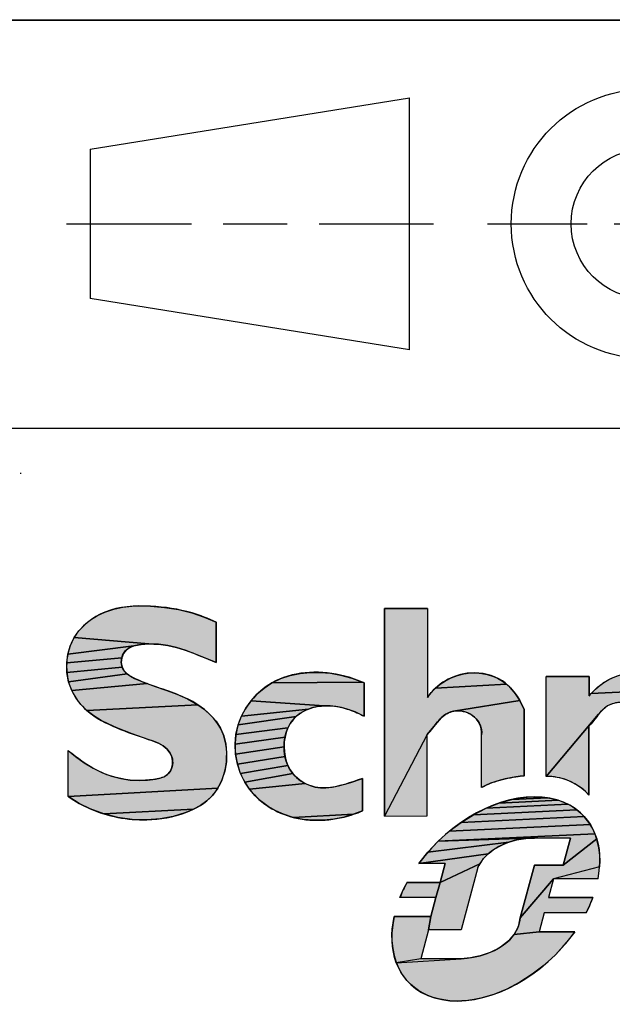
# Model space of a CAD drawing. Header units: millimetres. Extents: x 0 to 420, y 0 to 297.
# Tile 4 of 8: x 223 to 242, y 19 to 50. Entities that reach past the tile are written whole.
import ezdxf

# ---------------------------------------------------------------- set-up
doc = ezdxf.new("R2010")
doc.units = ezdxf.units.MM
doc.header["$LTSCALE"] = 23.1
doc.layers.get('0').update_dxf_attribs({"linetype": 'CONTINUOUS'})
doc.styles.add('TEXTSTYLE_5', font='txt')
doc.styles.add('TEXTSTYLE_6', font='txt')
doc.styles.add('TEXTSTYLE_7', font='txt', dxfattribs={"width": 0.8})
doc.styles.add('TEXTSTYLE_8', font='txt')

# ---------------------------------------------------------------- blocks, each defined once
blk = doc.blocks.new('3RD_ANG_PIM_BL0', base_point=(235.474, 42.558))
at = {"color": 7, "linetype": 'Continuous'}
for p, q in [((242.908, 45.876), (242.908, 49.051)), ((225.223, 46.384), (235.383, 48.01)), ((235.383, 39.996), (235.383, 48.01)), ((225.223, 46.384), (225.223, 41.622)), ((242.908, 42.987), (242.908, 45.019)), ((224.461, 44.003), (228.439, 44.003)), ((229.455, 44.003), (231.487, 44.003)), ((232.503, 44.003), (236.145, 44.003)), ((237.86, 44.003), (241.035, 44.003)), ((241.892, 44.003), (243.924, 44.003)), ((244.781, 44.003), (247.956, 44.003)), ((242.908, 38.955), (242.908, 42.13)), ((235.383, 39.996), (225.223, 41.622)), ((222.991, 36.065), (223.017, 36.065)), ((222.991, 36.065), (223.017, 36.065))]:
    blk.add_line(p, q, dxfattribs=at)
for radius in [4.286, 2.381]:
    blk.add_circle((242.908, 44.003), radius, dxfattribs=at)
blk = doc.blocks.new('*T9')
at = {"color": 7, "linetype": 'Continuous'}
for p, q in [((0, 0), (0, 45.49)), ((0, 45.49), (188, 45.49)), ((30, 32.5), (30, 45.49)), ((50, 8.5), (50, 45.49)), ((153.5, 32.5), (153.5, 45.49)), ((188, 0), (188, 45.49)), ((0, 32.5), (188, 32.5)), ((50, 19.5), (188, 19.5)), ((153.5, 8.5), (153.5, 19.5)), ((170.75, 8.5), (170.75, 19.5)), ((0, 8.5), (188, 8.5)), ((85, 0), (85, 8.5)), ((0, 0), (188, 0))]:
    blk.add_line(p, q, dxfattribs=at)
at = {"color": 7, "linetype": 'Continuous', "line_spacing_factor": 0.9}
for s, insert, char_height, width, attachment_point, style in [('\\Q10.0; Scale:', (30.062, 44.457), 2.3, 15.732, 1, 'TEXTSTYLE_8'), ('\\Q10.0; Technical Specification:', (50.062, 44.457), 2.3, 59.6896, 1, 'TEXTSTYLE_5'), ('\\Q10.0; Units of measure:', (153.562, 44.457), 2.3, 45.54, 1, 'TEXTSTYLE_5'), ('  Refer to International Tolerance Grade 15.', (50.062, 40.245), 2.5, 118.68, 1, 'TEXTSTYLE_5'), ('mm', (170.75, 40.245), 2.5, 9.04, 2, 'TEXTSTYLE_5'), ('\\Q10.0; Document Description:', (50.062, 30.382), 2.3, 57.9416, 1, 'TEXTSTYLE_5'), (' OVERALL DIMENSION PFXYP6ADBMA/HMIYP6ADBMA', (50.062, 24.25), 3, 188.6, 1, 'TEXTSTYLE_7'), ('\\Q10.0; Document Number:', (50.062, 17.882), 2.3, 49.036, 1, 'TEXTSTYLE_5'), ('\\Q10.0; Doc. Rev.', (153.562, 17.882), 2.3, 23.6808, 1, 'TEXTSTYLE_5'), ('\\Q10.0; Sheet: ', (170.812, 17.882), 2.3, 18.3448, 1, 'TEXTSTYLE_5'), ('BRU7165300', (101.75, 13.922), 4, 69.66667, 2, 'TEXTSTYLE_6'), ('00.6', (162.125, 13.922), 4, 24.16667, 2, 'TEXTSTYLE_6'), ('1/1', (179.375, 12.5), 2.5, 10.24, 2, 'TEXTSTYLE_5'), ('State: In Creation ', (187.938, 7.375), 2, 38.928, 3, 'TEXTSTYLE_5'), ('Published: 05-Sep-24 ', (187.938, 3.125), 2, 47.792, 3, 'TEXTSTYLE_5')]:
    blk.add_mtext(s, dxfattribs=dict(at, insert=insert, char_height=char_height, width=width, attachment_point=attachment_point, style=style))
at = {"color": 7, "linetype": 'Continuous', "insert": (30.062, 40.495), "char_height": 3, "width": 11.424, "attachment_point": 1, "line_spacing_factor": 0.9}
blk.add_mtext(' 1:1', dxfattribs=at)
blk = doc.blocks.new('SE_LOGO_BL1', base_point=(249.352, 18.844))
at = {"linetype": 'Continuous'}
for points in [[(226.548, 31.831), (226.845, 31.841), (227.141, 31.833), (227.588, 31.794), (228.028, 31.724), (228.459, 31.619), (228.85, 31.488), (229.231, 31.323), (229.231, 30.04), (228.725, 30.247), (228.238, 30.434), (227.967, 30.517), (227.687, 30.581), (227.394, 30.621), (227.082, 30.632), (224.711, 30.84), (224.857, 31.048), (225.034, 31.234), (225.234, 31.397), (225.454, 31.534), (225.687, 31.645), (225.967, 31.738), (226.255, 31.799)], [(238.595, 29.238), (238.706, 29.111), (238.806, 28.975), (238.893, 28.83), (236.786, 28.491), (236.701, 28.47), (236.619, 28.438), (236.542, 28.398), (236.463, 28.343), (236.39, 28.28), (236.322, 28.209), (236.258, 28.134), (235.945, 27.754), (234.586, 25.153), (234.586, 31.761), (235.954, 31.761), (235.954, 28.928), (236.074, 29.086), (236.211, 29.229), (238.473, 29.353)], [(226.763, 30.605), (226.612, 30.57), (224.508, 30.311), (224.588, 30.584), (224.711, 30.84), (227.082, 30.632), (226.922, 30.625)], [(226.276, 30.327), (226.224, 30.19), (224.471, 30.027), (224.508, 30.311), (226.612, 30.57), (226.476, 30.515), (226.362, 30.435)], [(226.21, 30.039), (226.238, 29.894), (224.478, 29.725), (224.471, 30.027), (226.224, 30.19)], [(226.3, 29.779), (226.393, 29.683), (224.532, 29.428), (224.478, 29.725), (226.238, 29.894)], [(226.762, 29.476), (227.028, 29.37), (224.634, 29.146), (224.532, 29.428), (226.393, 29.683), (226.506, 29.603), (226.632, 29.535)], [(232.544, 29.728), (232.867, 29.699), (233.185, 29.642), (233.546, 29.544), (233.887, 29.415), (230.999, 29.39), (231.284, 29.529), (231.585, 29.63), (231.899, 29.696), (232.22, 29.728)], [(237.503, 29.71), (237.68, 29.695), (237.856, 29.661), (238.025, 29.61), (238.188, 29.541), (238.34, 29.453), (238.473, 29.353), (236.211, 29.229), (236.362, 29.354), (236.526, 29.463), (236.713, 29.558), (236.91, 29.632), (237.114, 29.682), (237.325, 29.708)], [(243.927, 29.055), (244.016, 28.92), (242.017, 28.764), (241.93, 28.752), (241.845, 28.73), (241.763, 28.699), (241.686, 28.659), (241.607, 28.604), (241.534, 28.54), (241.466, 28.47), (241.402, 28.395), (239.735, 26.419), (239.735, 29.595), (241.104, 29.595), (241.104, 28.978), (241.165, 29.052), (243.823, 29.179)], [(242.346, 29.703), (242.537, 29.719), (242.724, 29.713), (242.911, 29.685), (243.093, 29.638), (243.27, 29.57), (243.439, 29.484), (243.577, 29.395), (243.705, 29.293), (243.823, 29.179), (241.165, 29.052), (241.304, 29.196), (241.458, 29.327), (241.626, 29.441), (241.796, 29.534), (241.973, 29.609), (242.157, 29.666)], [(227.632, 29.159), (227.978, 29.032), (228.317, 28.882), (228.641, 28.7), (225.113, 28.512), (224.925, 28.701), (224.763, 28.913), (224.634, 29.146), (227.028, 29.37), (227.287, 29.278)], [(233.941, 29.391), (233.941, 28.33), (233.887, 28.36), (233.651, 28.471), (233.4, 28.562), (233.221, 28.61), (233.039, 28.644), (232.855, 28.662), (232.671, 28.663), (230.343, 28.827), (230.539, 29.042), (230.759, 29.23), (230.999, 29.39), (233.887, 29.415)], [(236.961, 28.505), (236.873, 28.503), (236.786, 28.491), (238.893, 28.83), (238.967, 28.687), (239.031, 28.541), (239.037, 28.525), (239.036, 26.438), (238.903, 26.422), (238.771, 26.404), (238.601, 26.375), (238.431, 26.34), (238.264, 26.297), (238.099, 26.247), (237.961, 26.197), (237.825, 26.14), (237.692, 26.075), (237.678, 26.068), (237.678, 27.744), (237.679, 27.837), (237.668, 27.927), (237.645, 28.013), (237.61, 28.093), (237.566, 28.169), (237.513, 28.238), (237.453, 28.3), (237.382, 28.357), (237.306, 28.406), (237.225, 28.445), (237.139, 28.476), (237.051, 28.496)], [(228.855, 28.546), (229.052, 28.37), (229.224, 28.173), (229.363, 27.955), (229.47, 27.705), (229.536, 27.438), (229.563, 27.162), (229.553, 26.882), (229.504, 26.588), (229.414, 26.305), (229.284, 26.043), (224.514, 25.778), (224.514, 27.237), (224.754, 27.049), (225.025, 26.853), (225.31, 26.676), (225.609, 26.527), (225.897, 26.421), (226.194, 26.346), (226.496, 26.301), (226.799, 26.287), (227.046, 26.298), (227.295, 26.33), (227.435, 26.358), (227.567, 26.403), (227.681, 26.475), (227.756, 26.564), (227.81, 26.671), (227.839, 26.79), (227.843, 26.912), (227.814, 27.048), (227.755, 27.172), (227.672, 27.28), (227.542, 27.389), (227.393, 27.472), (227.231, 27.539), (227.064, 27.596), (226.557, 27.773), (226.063, 27.964), (225.811, 28.075), (225.565, 28.2), (225.331, 28.344), (225.113, 28.512), (228.641, 28.7)], [(231.897, 28.418), (231.779, 28.326), (229.931, 28.063), (230.035, 28.334), (232.164, 28.558), (232.026, 28.495)], [(232.307, 28.606), (232.164, 28.558), (230.035, 28.334), (230.174, 28.59), (230.343, 28.827), (232.671, 28.663), (232.487, 28.645)], [(231.586, 28.098), (231.514, 27.963), (229.86, 27.755), (229.931, 28.063), (231.779, 28.326), (231.675, 28.221)], [(241.153, 28.082), (241.086, 28.012), (241.086, 25.815), (240.981, 25.939), (240.873, 26.029), (240.761, 26.11), (240.646, 26.181), (240.526, 26.243), (240.403, 26.296), (240.277, 26.339), (240.147, 26.373), (240.014, 26.397), (239.876, 26.413), (239.735, 26.419), (241.402, 28.395), (241.34, 28.317), (241.278, 28.237), (241.216, 28.158)], [(231.459, 27.819), (231.42, 27.668), (229.832, 27.439), (229.86, 27.755), (231.514, 27.963)], [(236.032, 27.848), (235.945, 27.754), (236.258, 28.134), (236.196, 28.056), (236.115, 27.951)], [(231.398, 27.512), (231.391, 27.355), (229.846, 27.122), (229.832, 27.439), (231.42, 27.668)], [(231.399, 27.201), (231.421, 27.05), (229.903, 26.811), (229.846, 27.122), (231.391, 27.355)], [(231.46, 26.903), (231.513, 26.762), (230.001, 26.511), (229.903, 26.811), (231.421, 27.05)], [(231.583, 26.63), (231.669, 26.508), (230.139, 26.23), (230.001, 26.511), (231.513, 26.762)], [(231.917, 26.279), (232.064, 26.191), (230.291, 26.006), (230.139, 26.23), (231.669, 26.508), (231.784, 26.385)], [(232.718, 26.053), (232.919, 26.073), (233.12, 26.112), (233.319, 26.165), (233.514, 26.226), (233.887, 26.351), (233.887, 25.32), (233.599, 25.21), (231.682, 25.113), (231.372, 25.212), (231.124, 25.323), (230.889, 25.459), (230.669, 25.619), (230.469, 25.802), (230.291, 26.006), (232.064, 26.191), (232.22, 26.124), (232.383, 26.078), (232.55, 26.055)], [(229.112, 25.81), (228.931, 25.638), (228.726, 25.493), (228.503, 25.371), (225.652, 25.224), (225.219, 25.384), (224.866, 25.557), (224.534, 25.764), (224.514, 25.778), (229.284, 26.043)], [(239.958, 25.703), (240.125, 25.657), (238.228, 25.567), (238.635, 25.682), (239.784, 25.737)], [(239.419, 25.768), (239.604, 25.759), (239.784, 25.737), (238.635, 25.682), (239.033, 25.75), (239.228, 25.765)], [(240.577, 25.447), (240.71, 25.355), (237.417, 25.199), (237.82, 25.405), (240.435, 25.529)], [(240.284, 25.598), (240.435, 25.529), (237.82, 25.405), (238.228, 25.567), (240.125, 25.657)], [(228.268, 25.27), (227.861, 25.143), (227.444, 25.065), (227.021, 25.034), (226.559, 25.049), (226.101, 25.112), (225.652, 25.224), (228.503, 25.371)], [(233.299, 25.124), (232.979, 25.06), (232.654, 25.025), (232.327, 25.021), (232.002, 25.05), (231.682, 25.113), (233.599, 25.21)], [(241.048, 25.014), (241.139, 24.881), (236.649, 24.669), (237.024, 24.952), (240.946, 25.138)], [(240.833, 25.252), (240.946, 25.138), (237.024, 24.952), (237.417, 25.199), (240.71, 25.355)], [(241.218, 24.739), (241.286, 24.588), (236.296, 24.352), (236.649, 24.669), (241.139, 24.881)], [(238.713, 24.374), (238.548, 24.323), (235.971, 24.008), (236.296, 24.352), (239.206, 24.452), (239.044, 24.438), (238.879, 24.412)], [(239.362, 24.453), (239.206, 24.452), (236.296, 24.352), (241.286, 24.588), (241.342, 24.43), (240.278, 23.587), (240.51, 24.453)], [(237.993, 24.035), (237.886, 23.948), (235.679, 23.641), (235.971, 24.008), (238.548, 24.323), (238.387, 24.26), (238.231, 24.185), (238.109, 24.114)], [(241.441, 23.73), (241.435, 23.541), (239.963, 23.154), (238.909, 21.913), (239.357, 23.587), (240.278, 23.587), (241.342, 24.43), (241.385, 24.264), (241.417, 24.092), (241.435, 23.913)], [(237.7, 23.749), (237.624, 23.638), (236.355, 23.045), (236.515, 23.641), (235.679, 23.641), (237.886, 23.948), (237.788, 23.853)], [(237.561, 23.519), (237.027, 21.529), (235.986, 21.529), (236.065, 21.962), (236.225, 22.558), (236.355, 23.045), (237.624, 23.638), (237.591, 23.58)], [(235.253, 22.948), (235.304, 23.045), (236.355, 23.045), (236.225, 22.558), (235.078, 22.558), (235.118, 22.656), (235.16, 22.754), (235.205, 22.851)], [(241.05, 22.168), (241.002, 22.071), (239.673, 22.071), (239.513, 21.475), (238.709, 21.386), (238.768, 21.48), (238.818, 21.58), (238.858, 21.687), (238.889, 21.8), (238.909, 21.913), (239.963, 23.154), (239.803, 22.558), (241.216, 22.558), (241.179, 22.46), (241.138, 22.363), (241.096, 22.265)], [(234.859, 21.762), (234.896, 21.962), (236.065, 21.962), (235.986, 21.529), (235.739, 20.609), (234.963, 20.487), (234.91, 20.65), (234.869, 20.821), (234.841, 20.999), (234.826, 21.183), (234.824, 21.371), (234.835, 21.565)], [(240.642, 21.475), (240.351, 21.097), (240.025, 20.742), (239.67, 20.414), (239.29, 20.12), (238.892, 19.864), (238.481, 19.65), (238.066, 19.481), (237.651, 19.36), (237.446, 19.318), (237.244, 19.289), (237.045, 19.273), (236.851, 19.269), (236.661, 19.279), (236.478, 19.301), (236.301, 19.336), (236.131, 19.383), (235.97, 19.443), (235.816, 19.516), (235.672, 19.6), (235.538, 19.695), (235.414, 19.802), (235.301, 19.919), (235.198, 20.047), (235.108, 20.185), (235.029, 20.332), (234.963, 20.487), (237.026, 20.609), (237.222, 20.628), (237.424, 20.66), (237.627, 20.707), (237.828, 20.769), (237.962, 20.821), (238.093, 20.88), (238.218, 20.947), (238.337, 21.022), (238.448, 21.105), (238.55, 21.197), (238.642, 21.297), (238.709, 21.386), (239.513, 21.475)]]:
    blk.add_hatch(color=7, dxfattribs=at).paths.add_polyline_path(points)
at = {"color": 7, "linetype": 'Continuous'}
for p, q in [((235.954, 31.761), (234.586, 31.761)), ((234.586, 31.761), (234.586, 25.153)), ((235.954, 31.761), (235.954, 28.928)), ((229.231, 30.04), (229.231, 31.323)), ((241.104, 29.595), (239.735, 29.595)), ((239.735, 26.419), (239.735, 29.595)), ((241.104, 28.978), (241.104, 29.595)), ((233.941, 28.33), (233.941, 29.391)), ((239.037, 26.428), (239.037, 28.525)), ((241.086, 25.815), (241.086, 28.012)), ((235.945, 25.157), (235.945, 27.754)), ((237.678, 26.068), (237.678, 27.744)), ((224.514, 25.778), (224.514, 27.237)), ((233.887, 25.32), (233.887, 26.351)), ((234.586, 25.153), (235.945, 25.157)), ((240.51, 24.453), (239.362, 24.453)), ((240.51, 24.453), (240.278, 23.587)), ((236.515, 23.641), (235.679, 23.641)), ((236.515, 23.641), (236.355, 23.045)), ((237.561, 23.519), (237.027, 21.529)), ((239.357, 23.587), (238.909, 21.913)), ((240.278, 23.587), (239.357, 23.587)), ((236.355, 23.045), (235.304, 23.045)), ((239.963, 23.154), (239.803, 22.558)), ((241.384, 23.154), (239.963, 23.154)), ((236.225, 22.558), (235.078, 22.558)), ((236.225, 22.558), (236.065, 21.962)), ((241.216, 22.558), (239.803, 22.558)), ((236.065, 21.962), (234.896, 21.962)), ((239.673, 22.071), (239.513, 21.475)), ((241.002, 22.071), (239.673, 22.071)), ((235.986, 21.529), (235.739, 20.609)), ((237.027, 21.529), (235.986, 21.529)), ((240.642, 21.475), (239.513, 21.475)), ((237.026, 20.609), (235.739, 20.609))]:
    blk.add_line(p, q, dxfattribs=at)
for points in [[(226.548, 31.831), (226.845, 31.841), (227.141, 31.833), (227.588, 31.794), (228.028, 31.724), (228.459, 31.619), (228.85, 31.488), (229.231, 31.323), (229.231, 30.04), (228.725, 30.247), (228.238, 30.434), (227.967, 30.517), (227.687, 30.581), (227.394, 30.621), (227.082, 30.632), (224.711, 30.84), (224.857, 31.048), (225.034, 31.234), (225.234, 31.397), (225.454, 31.534), (225.687, 31.645), (225.967, 31.738), (226.255, 31.799), (226.548, 31.831)], [(238.595, 29.238), (238.706, 29.111), (238.806, 28.975), (238.893, 28.83), (236.786, 28.491), (236.701, 28.47), (236.619, 28.438), (236.542, 28.398), (236.463, 28.343), (236.39, 28.28), (236.322, 28.209), (236.258, 28.134), (235.945, 27.754), (234.586, 25.153), (234.586, 31.761), (235.954, 31.761), (235.954, 28.928), (236.074, 29.086), (236.211, 29.229), (238.473, 29.353), (238.595, 29.238)], [(226.763, 30.605), (226.612, 30.57), (224.508, 30.311), (224.588, 30.584), (224.711, 30.84), (227.082, 30.632), (226.922, 30.625), (226.763, 30.605)], [(226.276, 30.327), (226.224, 30.19), (224.471, 30.027), (224.508, 30.311), (226.612, 30.57), (226.476, 30.515), (226.362, 30.435), (226.276, 30.327)], [(226.21, 30.039), (226.238, 29.894), (224.478, 29.725), (224.471, 30.027), (226.224, 30.19), (226.21, 30.039)], [(226.3, 29.779), (226.393, 29.683), (224.532, 29.428), (224.478, 29.725), (226.238, 29.894), (226.3, 29.779)], [(226.762, 29.476), (227.028, 29.37), (224.634, 29.146), (224.532, 29.428), (226.393, 29.683), (226.506, 29.603), (226.632, 29.535), (226.762, 29.476)], [(232.544, 29.728), (232.867, 29.699), (233.185, 29.642), (233.546, 29.544), (233.887, 29.415), (230.999, 29.39), (231.284, 29.529), (231.585, 29.63), (231.899, 29.696), (232.22, 29.728), (232.544, 29.728)], [(237.503, 29.71), (237.68, 29.695), (237.856, 29.661), (238.025, 29.61), (238.188, 29.541), (238.34, 29.453), (238.473, 29.353), (236.211, 29.229), (236.362, 29.354), (236.526, 29.463), (236.713, 29.558), (236.91, 29.632), (237.114, 29.682), (237.325, 29.708), (237.503, 29.71)], [(243.927, 29.055), (244.016, 28.92), (242.017, 28.764), (241.93, 28.752), (241.845, 28.73), (241.763, 28.699), (241.686, 28.659), (241.607, 28.604), (241.534, 28.54), (241.466, 28.47), (241.402, 28.395), (239.735, 26.419), (239.735, 29.595), (241.104, 29.595), (241.104, 28.978), (241.165, 29.052), (243.823, 29.179), (243.927, 29.055)], [(242.346, 29.703), (242.537, 29.719), (242.724, 29.713), (242.911, 29.685), (243.093, 29.638), (243.27, 29.57), (243.439, 29.484), (243.577, 29.395), (243.705, 29.293), (243.823, 29.179), (241.165, 29.052), (241.304, 29.196), (241.458, 29.327), (241.626, 29.441), (241.796, 29.534), (241.973, 29.609), (242.157, 29.666), (242.346, 29.703)], [(227.632, 29.159), (227.978, 29.032), (228.317, 28.882), (228.641, 28.7), (225.113, 28.512), (224.925, 28.701), (224.763, 28.913), (224.634, 29.146), (227.028, 29.37), (227.287, 29.278), (227.632, 29.159)], [(233.941, 29.391), (233.941, 28.33), (233.887, 28.36), (233.651, 28.471), (233.4, 28.562), (233.221, 28.61), (233.039, 28.644), (232.855, 28.662), (232.671, 28.663), (230.343, 28.827), (230.539, 29.042), (230.759, 29.23), (230.999, 29.39), (233.887, 29.415), (233.941, 29.391)], [(236.961, 28.505), (236.873, 28.503), (236.786, 28.491), (238.893, 28.83), (238.967, 28.687), (239.031, 28.541), (239.037, 28.525), (239.036, 26.438), (238.903, 26.422), (238.771, 26.404), (238.601, 26.375), (238.431, 26.34), (238.264, 26.297), (238.099, 26.247), (237.961, 26.197), (237.825, 26.14), (237.692, 26.075), (237.678, 26.068), (237.678, 27.744), (237.679, 27.837), (237.668, 27.927), (237.645, 28.013), (237.61, 28.093), (237.566, 28.169), (237.513, 28.238), (237.453, 28.3), (237.382, 28.357), (237.306, 28.406), (237.225, 28.445), (237.139, 28.476), (237.051, 28.496), (236.961, 28.505)], [(228.855, 28.546), (229.052, 28.37), (229.224, 28.173), (229.363, 27.955), (229.47, 27.705), (229.536, 27.438), (229.563, 27.162), (229.553, 26.882), (229.504, 26.588), (229.414, 26.305), (229.284, 26.043), (224.514, 25.778), (224.514, 27.237), (224.754, 27.049), (225.025, 26.853), (225.31, 26.676), (225.609, 26.527), (225.897, 26.421), (226.194, 26.346), (226.496, 26.301), (226.799, 26.287), (227.046, 26.298), (227.295, 26.33), (227.435, 26.358), (227.567, 26.403), (227.681, 26.475), (227.756, 26.564), (227.81, 26.671), (227.839, 26.79), (227.843, 26.912), (227.814, 27.048), (227.755, 27.172), (227.672, 27.28), (227.542, 27.389), (227.393, 27.472), (227.231, 27.539), (227.064, 27.596), (226.557, 27.773), (226.063, 27.964), (225.811, 28.075), (225.565, 28.2), (225.331, 28.344), (225.113, 28.512), (228.641, 28.7), (228.855, 28.546)], [(231.897, 28.418), (231.779, 28.326), (229.931, 28.063), (230.035, 28.334), (232.164, 28.558), (232.026, 28.495), (231.897, 28.418)], [(232.307, 28.606), (232.164, 28.558), (230.035, 28.334), (230.174, 28.59), (230.343, 28.827), (232.671, 28.663), (232.487, 28.645), (232.307, 28.606)], [(231.586, 28.098), (231.514, 27.963), (229.86, 27.755), (229.931, 28.063), (231.779, 28.326), (231.675, 28.221), (231.586, 28.098)], [(241.153, 28.082), (241.086, 28.012), (241.086, 25.815), (240.981, 25.939), (240.873, 26.029), (240.761, 26.11), (240.646, 26.181), (240.526, 26.243), (240.403, 26.296), (240.277, 26.339), (240.147, 26.373), (240.014, 26.397), (239.876, 26.413), (239.735, 26.419), (241.402, 28.395), (241.34, 28.317), (241.278, 28.237), (241.216, 28.158), (241.153, 28.082)], [(231.459, 27.819), (231.42, 27.668), (229.832, 27.439), (229.86, 27.755), (231.514, 27.963), (231.459, 27.819)], [(236.032, 27.848), (235.945, 27.754), (236.258, 28.134), (236.196, 28.056), (236.115, 27.951), (236.032, 27.848)], [(231.398, 27.512), (231.391, 27.355), (229.846, 27.122), (229.832, 27.439), (231.42, 27.668), (231.398, 27.512)], [(231.399, 27.201), (231.421, 27.05), (229.903, 26.811), (229.846, 27.122), (231.391, 27.355), (231.399, 27.201)], [(231.46, 26.903), (231.513, 26.762), (230.001, 26.511), (229.903, 26.811), (231.421, 27.05), (231.46, 26.903)], [(231.583, 26.63), (231.669, 26.508), (230.139, 26.23), (230.001, 26.511), (231.513, 26.762), (231.583, 26.63)], [(231.917, 26.279), (232.064, 26.191), (230.291, 26.006), (230.139, 26.23), (231.669, 26.508), (231.784, 26.385), (231.917, 26.279)], [(232.718, 26.053), (232.919, 26.073), (233.12, 26.112), (233.319, 26.165), (233.514, 26.226), (233.887, 26.351), (233.887, 25.32), (233.599, 25.21), (231.682, 25.113), (231.372, 25.212), (231.124, 25.323), (230.889, 25.459), (230.669, 25.619), (230.469, 25.802), (230.291, 26.006), (232.064, 26.191), (232.22, 26.124), (232.383, 26.078), (232.55, 26.055), (232.718, 26.053)], [(229.112, 25.81), (228.931, 25.638), (228.726, 25.493), (228.503, 25.371), (225.652, 25.224), (225.219, 25.384), (224.866, 25.557), (224.534, 25.764), (224.514, 25.778), (229.284, 26.043), (229.112, 25.81)], [(239.958, 25.703), (240.125, 25.657), (238.228, 25.567), (238.635, 25.682), (239.784, 25.737), (239.958, 25.703)], [(239.419, 25.768), (239.604, 25.759), (239.784, 25.737), (238.635, 25.682), (239.033, 25.75), (239.228, 25.765), (239.419, 25.768)], [(240.577, 25.447), (240.71, 25.355), (237.417, 25.199), (237.82, 25.405), (240.435, 25.529), (240.577, 25.447)], [(240.284, 25.598), (240.435, 25.529), (237.82, 25.405), (238.228, 25.567), (240.125, 25.657), (240.284, 25.598)], [(228.268, 25.27), (227.861, 25.143), (227.444, 25.065), (227.021, 25.034), (226.559, 25.049), (226.101, 25.112), (225.652, 25.224), (228.503, 25.371), (228.268, 25.27)], [(233.299, 25.124), (232.979, 25.06), (232.654, 25.025), (232.327, 25.021), (232.002, 25.05), (231.682, 25.113), (233.599, 25.21), (233.299, 25.124)], [(241.048, 25.014), (241.139, 24.881), (236.649, 24.669), (237.024, 24.952), (240.946, 25.138), (241.048, 25.014)], [(240.833, 25.252), (240.946, 25.138), (237.024, 24.952), (237.417, 25.199), (240.71, 25.355), (240.833, 25.252)], [(241.218, 24.739), (241.286, 24.588), (236.296, 24.352), (236.649, 24.669), (241.139, 24.881), (241.218, 24.739)], [(238.713, 24.374), (238.548, 24.323), (235.971, 24.008), (236.296, 24.352), (239.206, 24.452), (239.044, 24.438), (238.879, 24.412), (238.713, 24.374)], [(239.362, 24.453), (239.206, 24.452), (236.296, 24.352), (241.286, 24.588), (241.342, 24.43), (240.278, 23.587), (240.51, 24.453), (239.362, 24.453)], [(237.993, 24.035), (237.886, 23.948), (235.679, 23.641), (235.971, 24.008), (238.548, 24.323), (238.387, 24.26), (238.231, 24.185), (238.109, 24.114), (237.993, 24.035)], [(241.441, 23.73), (241.435, 23.541), (239.963, 23.154), (238.909, 21.913), (239.357, 23.587), (240.278, 23.587), (241.342, 24.43), (241.385, 24.264), (241.417, 24.092), (241.435, 23.913), (241.441, 23.73)], [(237.7, 23.749), (237.624, 23.638), (236.355, 23.045), (236.515, 23.641), (235.679, 23.641), (237.886, 23.948), (237.788, 23.853), (237.7, 23.749)], [(237.561, 23.519), (237.027, 21.529), (235.986, 21.529), (236.065, 21.962), (236.225, 22.558), (236.355, 23.045), (237.624, 23.638), (237.591, 23.58), (237.561, 23.519)], [(235.253, 22.948), (235.304, 23.045), (236.355, 23.045), (236.225, 22.558), (235.078, 22.558), (235.118, 22.656), (235.16, 22.754), (235.205, 22.851), (235.253, 22.948)], [(241.05, 22.168), (241.002, 22.071), (239.673, 22.071), (239.513, 21.475), (238.709, 21.386), (238.768, 21.48), (238.818, 21.58), (238.858, 21.687), (238.889, 21.8), (238.909, 21.913), (239.963, 23.154), (239.803, 22.558), (241.216, 22.558), (241.179, 22.46), (241.138, 22.363), (241.096, 22.265), (241.05, 22.168)], [(234.859, 21.762), (234.896, 21.962), (236.065, 21.962), (235.986, 21.529), (235.739, 20.609), (234.963, 20.487), (234.91, 20.65), (234.869, 20.821), (234.841, 20.999), (234.826, 21.183), (234.824, 21.371), (234.835, 21.565), (234.859, 21.762)], [(240.642, 21.475), (240.351, 21.097), (240.025, 20.742), (239.67, 20.414), (239.29, 20.12), (238.892, 19.864), (238.481, 19.65), (238.066, 19.481), (237.651, 19.36), (237.446, 19.318), (237.244, 19.289), (237.045, 19.273), (236.851, 19.269), (236.661, 19.279), (236.478, 19.301), (236.301, 19.336), (236.131, 19.383), (235.97, 19.443), (235.816, 19.516), (235.672, 19.6), (235.538, 19.695), (235.414, 19.802), (235.301, 19.919), (235.198, 20.047), (235.108, 20.185), (235.029, 20.332), (234.963, 20.487), (237.026, 20.609), (237.222, 20.628), (237.424, 20.66), (237.627, 20.707), (237.828, 20.769), (237.962, 20.821), (238.093, 20.88), (238.218, 20.947), (238.337, 21.022), (238.448, 21.105), (238.55, 21.197), (238.642, 21.297), (238.709, 21.386), (239.513, 21.475), (240.642, 21.475)]]:
    blk.add_lwpolyline(points, dxfattribs=at)
for start_param, end_param in [(-0.757784, 1.834575), (2.024401, 2.175078), (-1.092732, -0.942332), (2.359209, 5.001816)]:
    blk.add_ellipse((238.132, 22.519), major_axis=(2.784, 2.652), ratio=0.674877, start_param=start_param, end_param=end_param, dxfattribs=at)
for points, knots in [([(229.231, 31.323), (228.981, 31.445), (228.307, 31.701), (227.105, 31.883), (225.713, 31.808), (224.683, 31.018), (224.404, 30.014), (224.556, 29.147), (225.145, 28.389), (226.054, 27.945), (226.929, 27.64), (227.651, 27.401), (227.909, 26.903), (227.742, 26.423), (227.261, 26.314), (226.568, 26.253), (225.641, 26.433), (224.935, 26.903), (224.593, 27.174), (224.514, 27.237)], [0, 0, 0, 0, 0.056645, 0.148209, 0.248812, 0.335529, 0.393654, 0.455123, 0.509587, 0.584784, 0.657941, 0.704928, 0.732761, 0.764702, 0.792933, 0.827099, 0.910315, 0.979061, 1, 1, 1, 1]), ([(224.514, 25.778), (224.521, 25.774), (224.741, 25.619), (225.517, 25.191), (226.837, 24.938), (228.199, 25.174), (229.244, 25.76), (229.651, 26.851), (229.479, 27.997), (228.56, 28.864), (227.56, 29.179), (226.74, 29.471), (226.163, 29.761), (226.238, 30.547), (227.242, 30.699), (228.215, 30.481), (228.881, 30.179), (229.231, 30.04)], [0, 0, 0, 0, 0.001689, 0.055901, 0.183024, 0.270908, 0.340289, 0.420569, 0.495971, 0.56784, 0.669752, 0.708578, 0.75504, 0.785169, 0.844826, 0.926025, 1, 1, 1, 1]), ([(233.941, 29.391), (233.924, 29.399), (233.688, 29.504), (232.724, 29.819), (231.015, 29.727), (229.672, 28.097), (229.891, 26.171), (231.414, 24.981), (232.887, 24.967), (233.7, 25.24), (233.887, 25.32)], [0, 0, 0, 0, 0.005722, 0.074714, 0.280528, 0.43981, 0.612277, 0.761701, 0.942116, 1, 1, 1, 1]), ([(239.037, 28.525), (239.035, 28.53), (238.994, 28.634), (238.827, 28.99), (238.341, 29.58), (237.385, 29.797), (236.51, 29.524), (236.102, 29.149), (235.954, 28.928)], [0, 0, 0, 0, 0.004717, 0.088163, 0.305372, 0.578082, 0.795933, 1, 1, 1, 1]), ([(241.104, 28.978), (241.123, 29.003), (241.27, 29.182), (241.7, 29.544), (242.527, 29.812), (243.438, 29.57), (243.998, 29.043), (244.151, 28.63), (244.174, 28.461), (244.175, 28.447)], [0, 0, 0, 0, 0.024958, 0.180127, 0.424809, 0.664385, 0.871834, 0.989643, 1, 1, 1, 1]), ([(233.887, 26.351), (233.529, 26.235), (233.006, 26.023), (232.215, 26.073), (231.563, 26.456), (231.302, 27.358), (231.551, 28.248), (232.406, 28.73), (233.23, 28.654), (233.755, 28.431), (233.923, 28.34), (233.941, 28.33)], [0, 0, 0, 0, 0.182204, 0.2331, 0.35939, 0.494448, 0.632534, 0.744704, 0.910503, 0.990352, 1, 1, 1, 1]), ([(242.822, 28.004), (242.841, 28.227), (242.663, 28.597), (242.142, 28.82), (241.642, 28.689), (241.355, 28.344), (241.178, 28.101), (241.086, 28.012)], [0, 0, 0, 0, 0.245049, 0.462571, 0.639113, 0.837837, 1, 1, 1, 1]), ([(235.945, 27.754), (236.035, 27.843), (236.212, 28.084), (236.498, 28.428), (236.998, 28.559), (237.519, 28.337), (237.697, 27.967), (237.678, 27.744)], [0, 0, 0, 0, 0.160654, 0.359736, 0.536596, 0.75451, 1, 1, 1, 1]), ([(237.678, 26.068), (237.683, 26.07), (237.818, 26.142), (238.172, 26.288), (238.631, 26.388), (238.947, 26.429), (239.036, 26.438)], [0, 0, 0, 0, 0.011751, 0.323862, 0.81133, 1, 1, 1, 1]), ([(241.085, 25.84), (240.88, 26.048), (240.465, 26.326), (239.974, 26.416), (239.735, 26.419)], [0, 0, 0, 0, 0.546837, 1, 1, 1, 1]), ([(237.561, 23.519), (237.579, 23.56), (237.727, 23.838), (238.29, 24.31), (239.006, 24.465), (239.362, 24.453)], [0, 0, 0, 0, 0.064697, 0.451525, 1, 1, 1, 1]), ([(238.908, 21.92), (238.88, 21.674), (238.645, 21.173), (237.898, 20.737), (237.282, 20.625), (237.026, 20.609)], [0, 0, 0, 0, 0.275289, 0.669839, 1, 1, 1, 1])]:
    blk.add_open_spline(points, degree=3, knots=knots, dxfattribs=at)
for points in [[(235.945, 25.157), (234.586, 25.153), (235.945, 27.754)], [(233.704, 26.29), (233.887, 26.351), (233.514, 26.226)], [(241.416, 23.349), (241.384, 23.154), (241.435, 23.541), (239.963, 23.154)], [(237.026, 20.609), (234.963, 20.487), (235.739, 20.609)]]:
    blk.add_solid(points, dxfattribs=at)

msp = doc.modelspace()

# ---------------------------------------------------------------- linework, layer by layer
at = {"color": 7, "linetype": 'Continuous'}
for p, q in [((221, 50.5), (409, 50.5)), ((221, 37.5), (409, 37.5))]:
    msp.add_line(p, q, dxfattribs=at)

# ---------------------------------------------------------------- block references
msp.add_blockref('*T9', (221, 5))
for name, p in [('3RD_ANG_PIM_BL0', (235.474, 42.558)), ('SE_LOGO_BL1', (249.352, 18.844))]:
    msp.add_blockref(name, p, dxfattribs=at)

doc.saveas('drawing.dxf')
